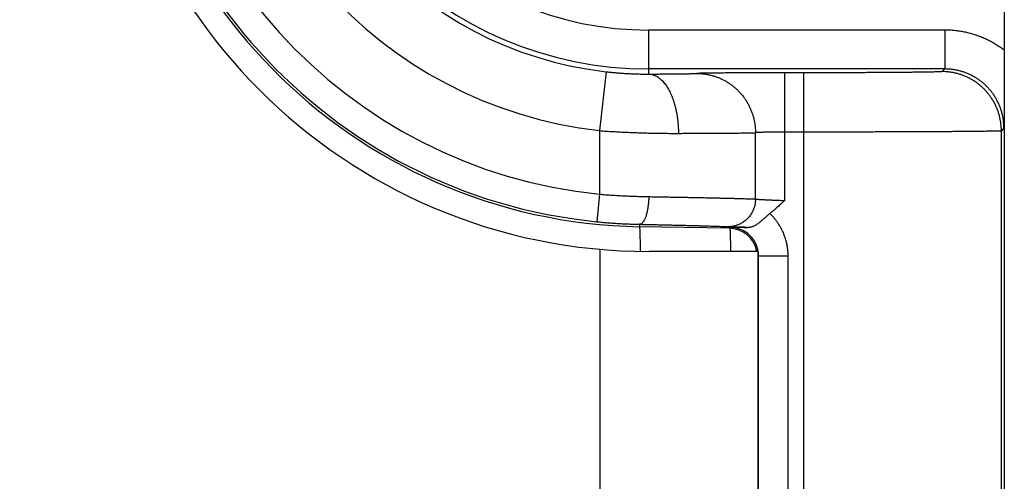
# Model space of a CAD drawing. Header units: inches. Extents: x 0 to 34, y 0 to 22.
# Tile 75 of 111: x 20.105 to 20.603, y 17.017 to 17.251. Entities that reach past the tile are written whole.
import ezdxf

# ---------------------------------------------------------------- set-up
doc = ezdxf.new("R2010")
doc.units = ezdxf.units.IN
doc.header["$LTSCALE"] = 1.87
doc.header["$MEASUREMENT"] = 0
doc.layers.get('0').update_dxf_attribs({"linetype": 'CONTINUOUS'})
doc.layers.add('DIMENSIONS', color=7, linetype='CONTINUOUS')
doc.styles.get("Standard").update_dxf_attribs({"font": 'txt', "width": 0.8})
doc.dimstyles.new('DIMSTYLE_1', dxfattribs={"dimtxt": 0.125, "dimasz": 0.18, "dimexe": 0.18, "dimexo": 0.0625, "dimgap": 0.09, "dimtad": 0, "dimtih": 1, "dimtoh": 1, "dimdec": 3, "dimzin": 4, "dimdsep": 46, "dimtxsty": 'STANDARD', "dimblk": '_FILLED', "dimblk1": '_FILLED', "dimblk2": '_FILLED', "dimcen": 0.09, "dimadec": 0, "dimazin": 0, "dimtp": 0.01, "dimtm": 0.01, "dimtfac": 1, "dimtdec": 3, "dimtofl": 0, "dimtmove": 0, "dimatfit": 3, "dimldrblk": '_FILLED', "dimfxl": 1, "dimtolj": 1, "dimtzin": 4, "dimarcsym": 0})

# ---------------------------------------------------------------- blocks, each defined once
blk = doc.blocks.new('_FILLED')
at = {"color": 0, "linetype": 'BYBLOCK'}
blk.add_solid([(0, 0), (-1, 0.1736111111), (-1, -0.1736111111)], dxfattribs=at)
blk = doc.blocks.new('*D8')
at = {"layer": 'DIMENSIONS', "color": 2, "linetype": 'CONTINUOUS'}
for p, q in [((16.8623411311, 18.1565740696), (16.8623411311, 18.5165740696)), ((18.6738411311, 18.1565740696), (16.7373411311, 18.1565740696)), ((20.2357411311, 17.4137074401), (16.7373411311, 17.4137074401)), ((16.8623411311, 17.4137074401), (16.8623411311, 17.0537074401))]:
    blk.add_line(p, q, dxfattribs=at)
at = {"layer": 'DIMENSIONS', "color": 2, "linetype": 'CONTINUOUS', "xscale": 0.18, "yscale": 0.18, "zscale": 0.18}
for p, rotation in [((16.8623411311, 18.1565740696), 270), ((16.8623411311, 17.4137074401), 90)]:
    blk.add_blockref('_FILLED', p, dxfattribs=dict(at, rotation=rotation))
at = {"layer": 'DIMENSIONS', "color": 2, "linetype": 'CONTINUOUS', "width": 0.8}
for s, p in [('.743', (16.5123411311, 17.8793451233)), ('[', (16.5123411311, 17.6918451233)), (']', (17.1123411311, 17.6918451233)), ('18.87', (16.6123411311, 17.6918451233))]:
    blk.add_text(s, height=0.125, dxfattribs=at).set_placement(p)

msp = doc.modelspace()

# ---------------------------------------------------------------- linework, layer by layer
at = {"color": 7, "linetype": 'CONTINUOUS'}
for p, q in [((20.6033411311, 17.5919044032), (20.6033411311, 17.2355101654)), ((20.4233411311, 17.2234710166), (20.4233411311, 17.2457214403)), ((20.5731719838, 17.2457214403), (20.4233411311, 17.2457214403)), ((20.5731719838, 17.2457214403), (20.5731719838, 17.2260371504)), ((20.4017455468, 17.2246419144), (20.3983411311, 17.1948368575)), ((20.5731719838, 17.2260371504), (20.4233411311, 17.2260371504)), ((20.4921494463, 17.1595043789), (20.4921494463, 17.2241107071)), ((20.5018537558, 17.2241107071), (20.4921494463, 17.2241107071)), ((20.5018537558, 15.623304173), (20.5018537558, 17.2241107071)), ((20.5731719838, 17.2260371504), (20.5718510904, 17.224716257)), ((20.3983411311, 17.1948368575), (20.3983411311, 17.1626838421)), ((20.4773376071, 17.1602172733), (20.4773376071, 17.1937811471)), ((20.5018537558, 17.1941118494), (20.4921494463, 17.1941118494)), ((20.6031708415, 17.1960382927), (20.6018499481, 17.1947173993)), ((20.6018499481, 15.6526974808), (20.6018499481, 17.1947173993)), ((20.3983411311, 17.1626838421), (20.3969537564, 17.1487532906)), ((20.4186936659, 17.1474543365), (20.4186726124, 17.1462481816)), ((20.4640289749, 17.1454564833), (20.4186726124, 17.1462481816)), ((20.4640289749, 17.1454564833), (20.4645572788, 17.1459756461)), ((20.3984611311, 17.1348297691), (20.3984611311, 15.711585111)), ((20.4784611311, 17.1337074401), (20.4234611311, 17.1337074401)), ((20.4784611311, 17.1337074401), (20.4784611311, 15.7127074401)), ((20.4784611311, 17.1310102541), (20.4788694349, 17.1314114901)), ((20.4788694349, 15.71600339), (20.4788694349, 17.1314114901)), ((20.4788694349, 17.1314114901), (20.4938688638, 17.1314114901)), ((20.4938688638, 15.71600339), (20.4938688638, 17.1314114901))]:
    msp.add_line(p, q, dxfattribs=at)
for centre, radius, start, end in [((20.4234611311, 17.4127074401), 0.279, 90, 270), ((20.4233411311, 17.4137074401), 0.2675, 91, 269), ((20.4233411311, 17.4137074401), 0.266264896, 95.6874600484, 264.3125399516), ((20.4233411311, 17.4137074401), 0.2522654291, 95.6874600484, 264.3125399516), ((20.4233411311, 17.4137074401), 0.22029374, 96.5162406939, 263.4837593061), ((20.4233411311, 17.4137074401), 0.1902948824, 96.5162406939, 263.4837593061), ((20.4233411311, 17.4137074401), 0.1876702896, 90, 270), ((20.4233411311, 17.4137074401), 0.1679859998, 90, 270), ((20.463774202, 17.1308917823), 0.0145669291, 11.1449115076, 89)]:
    msp.add_arc(centre, radius, start, end, dxfattribs=at)
for points, knots in [([(20.6033411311, 17.2355101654), (20.6026855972, 17.2360110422), (20.6013493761, 17.2369849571), (20.5992676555, 17.2383407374), (20.5971150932, 17.2395955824), (20.5948972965, 17.2407429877), (20.5926228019, 17.2417786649), (20.5902992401, 17.2426984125), (20.5879331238, 17.2434998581), (20.5855294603, 17.2441817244), (20.5830932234, 17.2447422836), (20.5806310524, 17.2451794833), (20.5781513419, 17.2454922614), (20.5756630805, 17.2456798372), (20.5740015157, 17.2457214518), (20.5731719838, 17.2457214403)], [0, 0, 0, 0, 0.0763405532, 0.1529313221, 0.2297870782, 0.3068091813, 0.3838974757, 0.4609539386, 0.5379552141, 0.6149692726, 0.692057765, 0.7691864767, 0.8462741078, 0.9232388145, 1, 1, 1, 1]), ([(20.6033411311, 17.2354779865), (20.6033411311, 17.2348796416), (20.6033408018, 17.2336557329), (20.6033394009, 17.2317836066), (20.603336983, 17.2298364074), (20.6033334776, 17.2278132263), (20.6033287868, 17.2257083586), (20.6033228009, 17.2235154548), (20.6033153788, 17.2212228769), (20.6033063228, 17.2188107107), (20.6032953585, 17.216250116), (20.6032821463, 17.2135087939), (20.6032662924, 17.2105528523), (20.6032474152, 17.2073512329), (20.6032251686, 17.2038709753), (20.603199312, 17.2000695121), (20.6031806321, 17.1974236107), (20.6031708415, 17.1960382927)], [0, 0, 0, 0, 0.0455128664, 0.0930961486, 0.1424025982, 0.1936259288, 0.2469888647, 0.3025089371, 0.3604289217, 0.4213738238, 0.4859907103, 0.5552013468, 0.6298938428, 0.7108364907, 0.7987355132, 0.8946236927, 1, 1, 1, 1]), ([(20.6033411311, 17.2354779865), (20.6033411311, 17.0550387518), (20.6033411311, 16.6941583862), (20.6033411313, 16.1528385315), (20.6033411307, 15.7919579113), (20.6033411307, 15.6115184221)], [0, 0, 0, 0, 0.3333320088, 0.6666675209, 1, 1, 1, 1]), ([(20.4017455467, 17.2246419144), (20.4023476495, 17.2245731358), (20.403559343, 17.2244408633), (20.4053867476, 17.2242598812), (20.4072295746, 17.2240962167), (20.4090808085, 17.2239508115), (20.4109332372, 17.2238243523), (20.4127794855, 17.2237172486), (20.4146120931, 17.2236296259), (20.4164237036, 17.2235613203), (20.4182072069, 17.2235118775), (20.4199558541, 17.2234805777), (20.4216632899, 17.2234664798), (20.4227871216, 17.2234677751), (20.4233411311, 17.2234710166)], [0, 0, 0, 0, 0.0840133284, 0.1689736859, 0.2545714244, 0.3404885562, 0.4263992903, 0.5119698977, 0.5968629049, 0.6807426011, 0.7632906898, 0.844203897, 0.9231954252, 1, 1, 1, 1]), ([(20.4233411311, 17.2234710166), (20.4240393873, 17.223474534), (20.4254164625, 17.2234818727), (20.427449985, 17.223493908), (20.4294169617, 17.2235068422), (20.4313099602, 17.2235206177), (20.4331229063, 17.2235351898), (20.4348509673, 17.223550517), (20.4364902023, 17.2235665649), (20.4380369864, 17.2235833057), (20.4394875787, 17.2236006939), (20.4408380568, 17.2236186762), (20.442084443, 17.2236371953), (20.4432232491, 17.2236561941), (20.4442520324, 17.2236756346), (20.4451689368, 17.2236954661), (20.4459718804, 17.2237156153), (20.4466583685, 17.2237359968), (20.4472258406, 17.2237564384), (20.4475641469, 17.223771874), (20.4477130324, 17.223780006)], [0, 0, 0, 0, 0.0859412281, 0.1694903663, 0.2502867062, 0.3280384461, 0.4024834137, 0.4734280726, 0.5407334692, 0.6042471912, 0.6638146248, 0.7192825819, 0.7704763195, 0.8172344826, 0.8594642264, 0.8971196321, 0.9301116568, 0.9583199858, 0.9816481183, 1, 1, 1, 1]), ([(20.4233411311, 17.2234710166), (20.4236311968, 17.2234666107), (20.4242147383, 17.2234237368), (20.4250840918, 17.2232583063), (20.425947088, 17.2229923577), (20.4268005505, 17.2226270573), (20.4276416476, 17.2221638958), (20.4284676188, 17.2216046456), (20.4292758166, 17.2209513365), (20.4300636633, 17.2202062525), (20.4308286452, 17.2193719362), (20.4315683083, 17.2184511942), (20.4322802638, 17.2174471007), (20.4329621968, 17.2163629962), (20.4336118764, 17.2152024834), (20.4342271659, 17.2139694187), (20.4348060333, 17.2126679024), (20.4353465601, 17.2113022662), (20.4358469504, 17.2098770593), (20.436305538, 17.2083970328), (20.4367207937, 17.2068671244), (20.4370913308, 17.2052924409), (20.4374159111, 17.2036782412), (20.4376934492, 17.2020299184), (20.4379230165, 17.2003529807), (20.4381038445, 17.1986530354), (20.4382353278, 17.1969357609), (20.438317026, 17.1952069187), (20.4383381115, 17.1940508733), (20.4383402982, 17.1934721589)], [0, 0, 0, 0, 0.0240080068, 0.0482956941, 0.0730890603, 0.0985941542, 0.1249912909, 0.1524319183, 0.1810377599, 0.2109016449, 0.2420893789, 0.2746421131, 0.3085788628, 0.3438989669, 0.380584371, 0.4186016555, 0.4579038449, 0.4984320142, 0.540116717, 0.5828792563, 0.6266328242, 0.6712835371, 0.7167313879, 0.762871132, 0.8095931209, 0.8567840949, 0.9043279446, 0.9521064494, 1, 1, 1, 1]), ([(20.4921494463, 17.2241107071), (20.4913776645, 17.2241107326), (20.4898313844, 17.2241103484), (20.4875108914, 17.2241087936), (20.4851913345, 17.2241061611), (20.4828819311, 17.2241024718), (20.4805920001, 17.2240977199), (20.4783307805, 17.224091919), (20.476107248, 17.2240850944), (20.4739289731, 17.2240772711), (20.4718011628, 17.2240684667), (20.4697278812, 17.2240586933), (20.467714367, 17.2240479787), (20.4657675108, 17.2240363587), (20.4638941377, 17.2240238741), (20.4620997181, 17.2240105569), (20.4603889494, 17.2239964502), (20.4587662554, 17.2239815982), (20.4572358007, 17.2239660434), (20.4558013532, 17.2239498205), (20.4544662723, 17.2239329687), (20.4532338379, 17.2239155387), (20.4521075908, 17.2238975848), (20.451091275, 17.2238791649), (20.4501882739, 17.22386035), (20.4494012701, 17.223841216), (20.4487323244, 17.2238219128), (20.4481826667, 17.2238024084), (20.4478562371, 17.2237878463), (20.4477130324, 17.223780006)], [0, 0, 0, 0, 0.0521015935, 0.1043865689, 0.156652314, 0.2086907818, 0.260290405, 0.311241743, 0.3613421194, 0.4103977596, 0.4582940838, 0.5049879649, 0.5503628, 0.594224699, 0.6364190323, 0.6768336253, 0.7153660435, 0.751913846, 0.7863833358, 0.8186895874, 0.848756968, 0.8765193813, 0.9018972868, 0.9247974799, 0.9451402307, 0.9628703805, 0.9779422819, 0.9903180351, 1, 1, 1, 1]), ([(20.447713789, 17.223780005), (20.4482875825, 17.2237791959), (20.4494355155, 17.2237437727), (20.4511513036, 17.223589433), (20.4528556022, 17.2233344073), (20.4545425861, 17.222979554), (20.4562065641, 17.2225260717), (20.4578418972, 17.221975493), (20.4594430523, 17.2213296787), (20.4610046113, 17.2205908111), (20.4625212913, 17.219761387), (20.4639879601, 17.218844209), (20.4653996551, 17.2178423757), (20.4667516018, 17.2167592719), (20.4680392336, 17.2155985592), (20.4692582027, 17.2143641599), (20.4704043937, 17.2130602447), (20.4714739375, 17.2116912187), (20.472463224, 17.210261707), (20.4733689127, 17.2087765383), (20.4741879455, 17.2072407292), (20.474917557, 17.2056594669), (20.4755552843, 17.2040380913), (20.4760989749, 17.2023820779), (20.4765467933, 17.200697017), (20.4768972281, 17.1989886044), (20.4771490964, 17.197262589), (20.4773015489, 17.1955248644), (20.4773365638, 17.1943622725), (20.4773373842, 17.1937810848)], [0, 0, 0, 0, 0.0367816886, 0.0735702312, 0.1103699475, 0.1471835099, 0.1840133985, 0.2208618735, 0.2577310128, 0.2946226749, 0.3315384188, 0.3684794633, 0.405446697, 0.4424407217, 0.4794618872, 0.5165101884, 0.5535852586, 0.5906863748, 0.6278124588, 0.6649620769, 0.702133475, 0.7393246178, 0.77653323, 0.8137568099, 0.8509926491, 0.888237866, 0.9254894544, 0.9627443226, 1, 1, 1, 1]), ([(20.5718510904, 17.224716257), (20.5718254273, 17.2246912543), (20.5716918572, 17.2246884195), (20.5714533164, 17.2246488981), (20.571049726, 17.2246304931), (20.5705100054, 17.2246004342), (20.5698216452, 17.2245749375), (20.5689915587, 17.2245478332), (20.568019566, 17.2245215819), (20.5669081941, 17.2244954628), (20.5656591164, 17.2244698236), (20.564274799, 17.2244446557), (20.5627583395, 17.224420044), (20.5611135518, 17.2243960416), (20.5593443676, 17.2243727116), (20.5574544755, 17.2243501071), (20.5554475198, 17.2243282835), (20.5533275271, 17.2243072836), (20.5510990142, 17.2242871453), (20.5487667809, 17.2242679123), (20.5463356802, 17.2242496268), (20.543810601, 17.2242323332), (20.5411965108, 17.2242160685), (20.5384985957, 17.2242008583), (20.5357226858, 17.2241867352), (20.532875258, 17.2241737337), (20.5299630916, 17.2241618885), (20.5269928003, 17.2241512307), (20.5239706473, 17.2241417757), (20.5209025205, 17.2241335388), (20.5177939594, 17.2241265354), (20.514650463, 17.2241207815), (20.5114779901, 17.2241162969), (20.5082830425, 17.2241130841), (20.5050724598, 17.2241111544), (20.5029276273, 17.2241107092), (20.5018537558, 17.2241107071)], [0, 0, 0, 0, 0.0015353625, 0.0051332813, 0.010816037, 0.018578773, 0.0284116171, 0.0402891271, 0.054184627, 0.0700733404, 0.0879288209, 0.1077211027, 0.1294044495, 0.1529210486, 0.1782115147, 0.2052246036, 0.2339130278, 0.2642192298, 0.2960755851, 0.3294137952, 0.3641641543, 0.4002567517, 0.437621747, 0.4761860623, 0.5158704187, 0.5565773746, 0.5982061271, 0.6406644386, 0.6838619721, 0.7277129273, 0.7721411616, 0.8170712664, 0.8624191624, 0.90808902, 0.953982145, 1, 1, 1, 1]), ([(20.6018499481, 17.1947173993), (20.6018499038, 17.1952990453), (20.6018159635, 17.1964626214), (20.6016636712, 17.1982018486), (20.6014105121, 17.1999293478), (20.6010573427, 17.2016391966), (20.600605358, 17.2033256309), (20.6000560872, 17.2049829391), (20.5994113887, 17.2066055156), (20.5986734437, 17.2081878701), (20.597844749, 17.2097246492), (20.5969281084, 17.2112106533), (20.5959266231, 17.2126408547), (20.5948436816, 17.2140104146), (20.5936829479, 17.2153146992), (20.5924483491, 17.2165492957), (20.5911440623, 17.2177100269), (20.5897745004, 17.2187929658), (20.5883442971, 17.2197944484), (20.5868582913, 17.2207110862), (20.5853215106, 17.2215397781), (20.5837391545, 17.2222777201), (20.5821165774, 17.2229224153), (20.5804592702, 17.2234716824), (20.5787728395, 17.223923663), (20.5770629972, 17.2242768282), (20.5753355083, 17.2245299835), (20.5735962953, 17.2246822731), (20.5724327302, 17.2247162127), (20.5718510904, 17.224716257)], [0, 0, 0, 0, 0.0370362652, 0.0740726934, 0.1111092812, 0.148146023, 0.1851829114, 0.2222199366, 0.2592570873, 0.2962943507, 0.3333317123, 0.3703691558, 0.407406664, 0.444444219, 0.4814818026, 0.5185193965, 0.555556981, 0.592594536, 0.6296320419, 0.6666694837, 0.7037068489, 0.7407441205, 0.7777812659, 0.8148182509, 0.8518550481, 0.8888916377, 0.9259280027, 0.9629641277, 1, 1, 1, 1]), ([(20.603170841, 17.1960382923), (20.603170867, 17.1966196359), (20.6031371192, 17.1977825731), (20.6029852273, 17.1995208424), (20.6027325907, 17.2012474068), (20.6023800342, 17.202956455), (20.6019287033, 17.2046423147), (20.6013800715, 17.206299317), (20.6007359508, 17.207921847), (20.5999984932, 17.2095043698), (20.5991701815, 17.2110414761), (20.5982538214, 17.2125279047), (20.5972525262, 17.2139585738), (20.5961696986, 17.2153286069), (20.595009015, 17.2166333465), (20.5937744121, 17.2178683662), (20.5924700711, 17.2190294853), (20.5911004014, 17.2201127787), (20.5896700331, 17.2211145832), (20.5881838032, 17.2220315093), (20.5866467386, 17.2228604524), (20.5850640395, 17.2235986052), (20.5834410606, 17.2242434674), (20.5817832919, 17.2247928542), (20.5800963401, 17.2252449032), (20.5783859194, 17.2255980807), (20.5766577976, 17.2258511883), (20.5749178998, 17.2260033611), (20.573753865, 17.2260371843), (20.5731719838, 17.2260371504)], [0, 0, 0, 0, 0.0370153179, 0.0740283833, 0.1110413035, 0.1480564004, 0.1850757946, 0.2221008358, 0.2591311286, 0.2961658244, 0.3332041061, 0.3702448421, 0.4072866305, 0.4443289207, 0.4813714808, 0.5184137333, 0.5554557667, 0.5924980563, 0.6295406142, 0.6665834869, 0.7036269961, 0.7406710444, 0.7777155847, 0.8147609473, 0.8518071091, 0.8888539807, 0.925901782, 0.962950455, 1, 1, 1, 1]), ([(20.3983411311, 17.1948368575), (20.3995024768, 17.1947538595), (20.4018233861, 17.1945958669), (20.4053004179, 17.1943814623), (20.4087651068, 17.1941908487), (20.4122107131, 17.1940231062), (20.4156306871, 17.1938783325), (20.4190185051, 17.1937562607), (20.4223677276, 17.1936567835), (20.4256720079, 17.1935791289), (20.4289251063, 17.1935224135), (20.4321208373, 17.1934857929), (20.435253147, 17.1934683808), (20.4373195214, 17.1934689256), (20.4383411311, 17.1934721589)], [0, 0, 0, 0, 0.0872523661, 0.1743282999, 0.2610593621, 0.347284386, 0.4328436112, 0.517577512, 0.6013280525, 0.6839409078, 0.7652646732, 0.845148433, 0.9234409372, 1, 1, 1, 1]), ([(20.4383411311, 17.1934721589), (20.4393527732, 17.1934753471), (20.4413474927, 17.1934819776), (20.4442949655, 17.1934927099), (20.4471516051, 17.1935041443), (20.4499124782, 17.1935162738), (20.4525727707, 17.1935290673), (20.4551272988, 17.1935424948), (20.4575704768, 17.1935565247), (20.4598968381, 17.1935711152), (20.4621017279, 17.193586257), (20.4641812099, 17.1936019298), (20.4661313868, 17.193618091), (20.4679481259, 17.1936346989), (20.4696273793, 17.1936517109), (20.4711656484, 17.1936690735), (20.4725599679, 17.1936867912), (20.4738076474, 17.1937048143), (20.4749061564, 17.1937230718), (20.4758532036, 17.1937415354), (20.4766468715, 17.1937600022), (20.4771245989, 17.1937739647), (20.4773376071, 17.1937812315)], [0, 0, 0, 0, 0.0778224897, 0.1534476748, 0.2267403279, 0.2975755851, 0.3658340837, 0.4313897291, 0.4940892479, 0.5537823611, 0.6103521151, 0.66370774, 0.7137542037, 0.7603775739, 0.8034689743, 0.8429399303, 0.8787187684, 0.9107377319, 0.9389295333, 0.9632348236, 0.9836044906, 1, 1, 1, 1]), ([(20.4921494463, 17.1941118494), (20.4918135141, 17.1941118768), (20.4911431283, 17.1941113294), (20.4901412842, 17.1941086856), (20.4891484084, 17.1941042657), (20.4881689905, 17.1940980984), (20.4872074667, 17.194090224), (20.4862682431, 17.1940806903), (20.4853556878, 17.1940695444), (20.4844740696, 17.194056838), (20.4836274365, 17.1940426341), (20.4828195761, 17.1940269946), (20.482054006, 17.194009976), (20.4813340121, 17.1939916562), (20.4806626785, 17.1939721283), (20.4800429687, 17.1939514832), (20.4794777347, 17.1939298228), (20.4789696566, 17.1939072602), (20.4785211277, 17.1938839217), (20.4781342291, 17.1938599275), (20.4778106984, 17.1938354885), (20.4775520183, 17.1938107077), (20.4774015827, 17.1937916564), (20.4773376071, 17.1937811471)], [0, 0, 0, 0, 0.0680037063, 0.1357080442, 0.2028067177, 0.2689962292, 0.3339781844, 0.3974571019, 0.4591355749, 0.5187229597, 0.5759439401, 0.6305458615, 0.6822908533, 0.7309585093, 0.7763431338, 0.8182479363, 0.8564772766, 0.8908484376, 0.9212002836, 0.9473957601, 0.9693187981, 0.986875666, 1, 1, 1, 1]), ([(20.6018499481, 17.1947173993), (20.6018146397, 17.1946929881), (20.6016590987, 17.1946934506), (20.6013642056, 17.1946546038), (20.6008772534, 17.1946390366), (20.6002214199, 17.1946107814), (20.5993872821, 17.1945874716), (20.598380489, 17.1945623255), (20.5972012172, 17.1945380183), (20.5958521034, 17.1945137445), (20.594335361, 17.1944898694), (20.5926536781, 17.1944663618), (20.5908099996, 17.1944432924), (20.5888078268, 17.194420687), (20.5866512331, 17.194398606), (20.5843445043, 17.1943770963), (20.5818917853, 17.1943562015), (20.5792970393, 17.1943359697), (20.5765644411, 17.1943164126), (20.5736985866, 17.194297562), (20.5707045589, 17.1942794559), (20.5675878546, 17.1942621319), (20.5643542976, 17.1942456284), (20.5610096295, 17.1942299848), (20.5575592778, 17.194215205), (20.5540085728, 17.194201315), (20.5503635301, 17.1941883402), (20.546631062, 17.1941763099), (20.5428185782, 17.1941652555), (20.538933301, 17.1941552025), (20.5349821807, 17.1941461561), (20.5309721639, 17.1941381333), (20.526910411, 17.1941311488), (20.5228041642, 17.1941252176), (20.5186605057, 17.1941203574), (20.5144864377, 17.1941165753), (20.5102890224, 17.1941138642), (20.5060755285, 17.1941122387), (20.503261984, 17.1941118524), (20.5018537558, 17.1941118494)], [0, 0, 0, 0, 0.0012877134, 0.0043422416, 0.0091676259, 0.0157562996, 0.0240969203, 0.0341761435, 0.0459769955, 0.0594782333, 0.0746555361, 0.0914828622, 0.1099318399, 0.12996811, 0.1515496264, 0.1746306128, 0.1991703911, 0.2251311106, 0.2524724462, 0.2811473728, 0.3111053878, 0.3422915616, 0.3746464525, 0.4081097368, 0.4426289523, 0.4781540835, 0.5146277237, 0.5519768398, 0.5901245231, 0.628998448, 0.6685311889, 0.7086540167, 0.7492946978, 0.790379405, 0.8318369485, 0.8735998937, 0.9155968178, 0.9577547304, 1, 1, 1, 1]), ([(20.3983411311, 17.1626838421), (20.3993990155, 17.1625969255), (20.4015131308, 17.1624322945), (20.4046808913, 17.1622116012), (20.4078381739, 17.1620182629), (20.4109798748, 17.1618518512), (20.4141010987, 17.1617120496), (20.4171970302, 17.1615984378), (20.420262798, 17.1615108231), (20.4222962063, 17.1614686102), (20.423307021, 17.1614516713)], [0, 0, 0, 0, 0.1273706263, 0.25445195, 0.3810388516, 0.5069400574, 0.6319707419, 0.7559475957, 0.8786882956, 1, 1, 1, 1]), ([(20.4233066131, 17.1614516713), (20.4233007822, 17.1611337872), (20.4232824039, 17.1604993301), (20.423234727, 17.1595515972), (20.4231671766, 17.1586126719), (20.423080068, 17.1576869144), (20.4229738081, 17.1567786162), (20.4228488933, 17.1558919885), (20.4227059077, 17.1550311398), (20.4225455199, 17.1542000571), (20.4223684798, 17.1534025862), (20.4221756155, 17.1526424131), (20.4219678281, 17.1519230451), (20.4217460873, 17.1512477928), (20.4215114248, 17.1506197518), (20.4212649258, 17.1500417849), (20.4210077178, 17.149516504), (20.4207409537, 17.1490462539), (20.4204657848, 17.1486330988), (20.4201833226, 17.1482788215), (20.4198945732, 17.1479849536), (20.4196004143, 17.1477528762), (20.4193015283, 17.1475840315), (20.4189990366, 17.147480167), (20.418793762, 17.1474552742), (20.4186936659, 17.1474543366)], [0, 0, 0, 0, 0.0616087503, 0.1229833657, 0.1838670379, 0.2440059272, 0.3031507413, 0.3610583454, 0.4174934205, 0.4722301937, 0.5250542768, 0.5757646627, 0.6241759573, 0.6701209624, 0.7134537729, 0.7540536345, 0.7918299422, 0.8267289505, 0.8587430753, 0.8879239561, 0.9144007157, 0.9384045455, 0.9602983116, 0.9806029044, 1, 1, 1, 1]), ([(20.423307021, 17.1614516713), (20.4244535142, 17.1614324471), (20.4267266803, 17.1613939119), (20.4301043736, 17.1613354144), (20.43341583, 17.161276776), (20.43665451, 17.1612181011), (20.4398140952, 17.1611595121), (20.4428881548, 17.1611011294), (20.4458700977, 17.1610430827), (20.4487532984, 17.1609855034), (20.4515313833, 17.1609285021), (20.4541983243, 17.1608722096), (20.4567485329, 17.1608167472), (20.459176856, 17.1607622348), (20.4614785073, 17.1607087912), (20.4636488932, 17.1606565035), (20.4656835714, 17.1606054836), (20.4675782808, 17.1605558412), (20.4693290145, 17.1605076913), (20.4709320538, 17.1604611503), (20.4723840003, 17.1604163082), (20.4736818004, 17.160373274), (20.4748227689, 17.1603321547), (20.475804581, 17.1602930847), (20.4766252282, 17.160256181), (20.4771182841, 17.1602303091), (20.4773376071, 17.1602172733)], [0, 0, 0, 0, 0.0636488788, 0.1261978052, 0.1875182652, 0.24749114, 0.3060010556, 0.3629317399, 0.4181578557, 0.4715551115, 0.5230053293, 0.5723971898, 0.6196255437, 0.6645966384, 0.7072233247, 0.7474208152, 0.7851060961, 0.820200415, 0.8526290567, 0.8823231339, 0.9092199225, 0.9332625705, 0.954401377, 0.972594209, 0.9878042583, 1, 1, 1, 1]), ([(20.4773376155, 17.1602172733), (20.4773370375, 17.1598954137), (20.4773139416, 17.1592515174), (20.4772136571, 17.1582904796), (20.4770482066, 17.1573385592), (20.4768183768, 17.1564003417), (20.4765252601, 17.1554802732), (20.4761702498, 17.1545827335), (20.4757550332, 17.1537119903), (20.4752815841, 17.1528721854), (20.4747521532, 17.1520673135), (20.4741692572, 17.1513012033), (20.4735356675, 17.1505774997), (20.4728543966, 17.1498996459), (20.472128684, 17.1492708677), (20.4713619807, 17.1486941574), (20.4705579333, 17.1481722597), (20.4697203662, 17.1477076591), (20.4688532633, 17.1473025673), (20.4679607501, 17.146958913), (20.4670470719, 17.1466783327), (20.4661165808, 17.1464621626), (20.4651736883, 17.1463114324), (20.4642229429, 17.1462268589), (20.4635866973, 17.1462148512), (20.4632688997, 17.1462199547)], [0, 0, 0, 0, 0.0437308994, 0.0874619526, 0.1311879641, 0.1749038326, 0.2186046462, 0.2622857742, 0.3059429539, 0.3495723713, 0.3931707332, 0.4367353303, 0.4802640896, 0.523755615, 0.567209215, 0.6106249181, 0.654003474, 0.6973463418, 0.7406556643, 0.7839342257, 0.8271853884, 0.8704130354, 0.9136215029, 0.9568154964, 1, 1, 1, 1]), ([(20.4773376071, 17.1602172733), (20.4774016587, 17.160208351), (20.4775519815, 17.160191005), (20.4778102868, 17.1601663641), (20.4781332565, 17.1601396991), (20.4785193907, 17.1601112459), (20.4789669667, 17.1600810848), (20.479474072, 17.1600494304), (20.4800385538, 17.1600164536), (20.4806579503, 17.1599821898), (20.4813294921, 17.1599469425), (20.4820501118, 17.1599108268), (20.4828164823, 17.1598739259), (20.4836250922, 17.1598365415), (20.4844722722, 17.1597988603), (20.4853542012, 17.1597608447), (20.4862668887, 17.1597228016), (20.4872061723, 17.1596850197), (20.4881677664, 17.1596475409), (20.4891473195, 17.1596104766), (20.4901404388, 17.159574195), (20.491142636, 17.1595384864), (20.4918133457, 17.1595162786), (20.4921494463, 17.1595049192)], [0, 0, 0, 0, 0.0130816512, 0.030603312, 0.0524876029, 0.0786334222, 0.1089229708, 0.1432294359, 0.1814115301, 0.2233024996, 0.2687141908, 0.3174398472, 0.3692544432, 0.4239174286, 0.4811824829, 0.5407939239, 0.6024822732, 0.6659638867, 0.7309485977, 0.7971440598, 0.864252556, 0.9319737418, 1, 1, 1, 1]), ([(20.4921494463, 17.1595043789), (20.4918564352, 17.1592316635), (20.4912771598, 17.158687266), (20.4904018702, 17.1578821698), (20.4895268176, 17.1570783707), (20.4886331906, 17.156272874), (20.4877078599, 17.1554565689), (20.4867356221, 17.1546227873), (20.4857015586, 17.1537663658), (20.4849821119, 17.1531969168), (20.4846088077, 17.1529091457)], [0, 0, 0, 0, 0.1198257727, 0.2379621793, 0.3559986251, 0.4755114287, 0.5980966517, 0.7253679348, 0.8589021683, 1, 1, 1, 1]), ([(20.4730616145, 17.1458966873), (20.473231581, 17.1458949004), (20.4735747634, 17.1459012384), (20.474095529, 17.1459438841), (20.4746311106, 17.1460244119), (20.4751886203, 17.1461490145), (20.4757747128, 17.1463253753), (20.4763923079, 17.1465612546), (20.4770391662, 17.1468621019), (20.4777090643, 17.1472292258), (20.4783936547, 17.1476593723), (20.4790852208, 17.1481459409), (20.4797763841, 17.1486791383), (20.4804607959, 17.1492469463), (20.4811302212, 17.149833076), (20.4817756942, 17.1504182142), (20.4823912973, 17.1509848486), (20.4829765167, 17.1515213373), (20.4835353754, 17.1520219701), (20.4840723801, 17.1524826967), (20.4844287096, 17.1527700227), (20.4846044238, 17.1529054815)], [0, 0, 0, 0, 0.036846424, 0.0743529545, 0.1131888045, 0.1541575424, 0.1980828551, 0.2457492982, 0.2973450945, 0.3526073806, 0.4112335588, 0.4725176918, 0.5358378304, 0.6004126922, 0.6652608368, 0.7287004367, 0.7892662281, 0.846632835, 0.9008004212, 0.9519051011, 1, 1, 1, 1]), ([(20.4938688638, 17.1314114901), (20.4938687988, 17.1319855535), (20.4938351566, 17.133133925), (20.4936848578, 17.1348500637), (20.4934352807, 17.1365536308), (20.4930871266, 17.1382379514), (20.4926418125, 17.1398971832), (20.4921016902, 17.1415265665), (20.4914684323, 17.1431219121), (20.4907435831, 17.1446788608), (20.4899285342, 17.1461921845), (20.4890260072, 17.147656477), (20.4880395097, 17.1490661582), (20.4869738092, 17.1504169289), (20.4858290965, 17.1516996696), (20.4850249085, 17.1525161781), (20.4846088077, 17.1529091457)], [0, 0, 0, 0, 0.0715778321, 0.1431519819, 0.2146834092, 0.2861337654, 0.3574814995, 0.4287675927, 0.5000478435, 0.5713782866, 0.6427845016, 0.7142438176, 0.7857267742, 0.8572019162, 0.9286381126, 1, 1, 1, 1]), ([(20.3969537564, 17.1487532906), (20.3978732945, 17.1486617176), (20.3997118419, 17.1484879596), (20.4024679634, 17.1482555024), (20.4052160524, 17.1480514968), (20.4079503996, 17.1478759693), (20.4106667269, 17.1477286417), (20.4133622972, 17.1476090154), (20.4160355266, 17.1475164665), (20.4178102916, 17.1474721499), (20.4186936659, 17.1474543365)], [0, 0, 0, 0, 0.1272596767, 0.2543169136, 0.3808980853, 0.5067450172, 0.6316437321, 0.7555182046, 0.8783222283, 1, 1, 1, 1]), ([(20.4186936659, 17.1474543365), (20.4196750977, 17.1474343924), (20.4216234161, 17.1473943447), (20.4245205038, 17.1473334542), (20.427363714, 17.1472722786), (20.4301434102, 17.1472110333), (20.4328510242, 17.1471499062), (20.4354795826, 17.1470890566), (20.4380235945, 17.1470286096), (20.4404780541, 17.1469686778), (20.4428372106, 17.1469094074), (20.4450948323, 17.1468509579), (20.4472451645, 17.1467934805), (20.4492833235, 17.1467371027), (20.4512051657, 17.1466819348), (20.4530068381, 17.1466280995), (20.4546844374, 17.1465757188), (20.4562337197, 17.1465249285), (20.4576506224, 17.1464758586), (20.4589319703, 17.1464286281), (20.4600753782, 17.1463833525), (20.4610783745, 17.1463401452), (20.4619381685, 17.1462991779), (20.4626524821, 17.146260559), (20.4630797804, 17.1462335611), (20.4632688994, 17.1462199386)], [0, 0, 0, 0, 0.0660383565, 0.1310986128, 0.1949413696, 0.2573563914, 0.3181449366, 0.3771394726, 0.4342370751, 0.4893387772, 0.5423096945, 0.5929967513, 0.6412686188, 0.687022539, 0.7301640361, 0.7706116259, 0.8082820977, 0.8430776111, 0.8748937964, 0.9036597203, 0.9293373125, 0.9518754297, 0.9711976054, 0.9872442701, 1, 1, 1, 1]), ([(20.4187678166, 17.1460115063), (20.4187572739, 17.1460753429), (20.4187436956, 17.1461434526), (20.418713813, 17.1462410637), (20.4187084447, 17.146252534)], [0, 0, 0, 0, 0.8619397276, 1, 1, 1, 1]), ([(20.4190941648, 17.133745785), (20.4190917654, 17.1342158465), (20.419085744, 17.1352197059), (20.4190734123, 17.1367192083), (20.4190570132, 17.1382050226), (20.4190374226, 17.1395731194), (20.4190146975, 17.1408203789), (20.4189888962, 17.1419440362), (20.4189601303, 17.1429413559), (20.4189284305, 17.1438106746), (20.4188941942, 17.1445482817), (20.4188569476, 17.1451575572), (20.4188189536, 17.14562379), (20.4187850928, 17.1459068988), (20.4187678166, 17.1460115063)], [0, 0, 0, 0, 0.1148921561, 0.2453638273, 0.3665146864, 0.478071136, 0.5797816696, 0.6714175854, 0.7527737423, 0.8236694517, 0.8839497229, 0.9334873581, 0.9721874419, 1, 1, 1, 1]), ([(20.4730616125, 17.145896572), (20.4726397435, 17.1459070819), (20.4718200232, 17.1459278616), (20.4706275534, 17.1459592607), (20.4695102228, 17.1459899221), (20.4684710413, 17.1460197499), (20.4675129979, 17.1460486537), (20.4666390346, 17.1460765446), (20.4658519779, 17.1461033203), (20.4651544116, 17.1461288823), (20.4645486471, 17.1461531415), (20.4640367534, 17.1461759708), (20.46362055, 17.1461972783), (20.4633752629, 17.1462122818), (20.4632688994, 17.1462199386)], [0, 0, 0, 0, 0.1292043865, 0.2510556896, 0.3652268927, 0.4714280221, 0.569354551, 0.6586859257, 0.7391468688, 0.8104681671, 0.8724039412, 0.9247631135, 0.9673502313, 1, 1, 1, 1]), ([(20.4648317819, 17.133707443), (20.4648304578, 17.1339191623), (20.4648254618, 17.1346646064), (20.4648150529, 17.1359056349), (20.4647983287, 17.1373912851), (20.4647783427, 17.1387592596), (20.4647551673, 17.1400064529), (20.4647288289, 17.1411300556), (20.4646995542, 17.1421274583), (20.4646670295, 17.1429966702), (20.4646326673, 17.1437350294), (20.464593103, 17.1443428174), (20.4645584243, 17.144813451), (20.464516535, 17.1450888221), (20.4645034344, 17.1451981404)], [0, 0, 0, 0, 0.05523491, 0.1944775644, 0.3237734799, 0.4428389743, 0.5513950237, 0.6492005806, 0.7360425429, 0.81172182, 0.8760819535, 0.9289799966, 0.9703005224, 1, 1, 1, 1]), ([(20.4645572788, 17.1459756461), (20.4653491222, 17.1459688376), (20.4668761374, 17.1459556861), (20.4690850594, 17.1459358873), (20.4711279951, 17.145916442), (20.4724357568, 17.1459031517), (20.4730616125, 17.145896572)], [0, 0, 0, 0, 0.2793299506, 0.5386684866, 0.7792197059, 1, 1, 1, 1]), ([(20.4788694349, 17.1314114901), (20.4788694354, 17.1317397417), (20.4788473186, 17.1323964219), (20.478747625, 17.1333766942), (20.4785819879, 17.1343478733), (20.4783511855, 17.1353054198), (20.4780563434, 17.1362449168), (20.4776989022, 17.1371619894), (20.4772806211, 17.1380523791), (20.4768035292, 17.1389120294), (20.4762698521, 17.1397371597), (20.4756819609, 17.1405242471), (20.4750423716, 17.141269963), (20.4743538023, 17.1419710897), (20.4736191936, 17.1426245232), (20.4728417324, 17.1432272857), (20.4720248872, 17.1437765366), (20.4711724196, 17.1442696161), (20.4702883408, 17.1447041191), (20.4693767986, 17.1450779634), (20.4684420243, 17.145389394), (20.4674883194, 17.1456369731), (20.4665200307, 17.1458195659), (20.4655416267, 17.1459363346), (20.4648854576, 17.1459699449), (20.4645572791, 17.1459756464)], [0, 0, 0, 0, 0.0435289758, 0.0870525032, 0.130568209, 0.1740746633, 0.2175688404, 0.2610452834, 0.304498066, 0.3479227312, 0.3913226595, 0.4347105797, 0.4780996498, 0.5215025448, 0.5649267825, 0.6083776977, 0.6518574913, 0.695358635, 0.7388710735, 0.7823884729, 0.8259084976, 0.8694291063, 0.9129507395, 0.9564741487, 1, 1, 1, 1])]:
    msp.add_open_spline(points, degree=3, knots=knots, dxfattribs=at)
for points in [[(20.464456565, 17.1454015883), (20.4644496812, 17.1454168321), (20.4644416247, 17.1454324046), (20.464431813, 17.1454448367)], [(20.4645034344, 17.1451981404), (20.464495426, 17.1452649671), (20.464489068, 17.1453296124), (20.464456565, 17.1454015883)]]:
    msp.add_open_spline(points, degree=3, dxfattribs=at)

# ---------------------------------------------------------------- dimensions: what is measured, and where the dimension line sits
at = {"layer": 'DIMENSIONS', "color": 2, "linetype": 'CONTINUOUS'}
dim = msp.add_linear_dim(base=(16.8623411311, 18.1565740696), p1=(20.2357411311, 17.4137074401), p2=(18.6738411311, 18.1565740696), angle=90, dimstyle='DIMSTYLE_1', dxfattribs=at)
dim.commit()
dim.dimension.update_dxf_attribs({"geometry": '*D8', "text_midpoint": (16.8623411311, 17.8480951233), "dimtype": 160})

doc.saveas('drawing.dxf')
